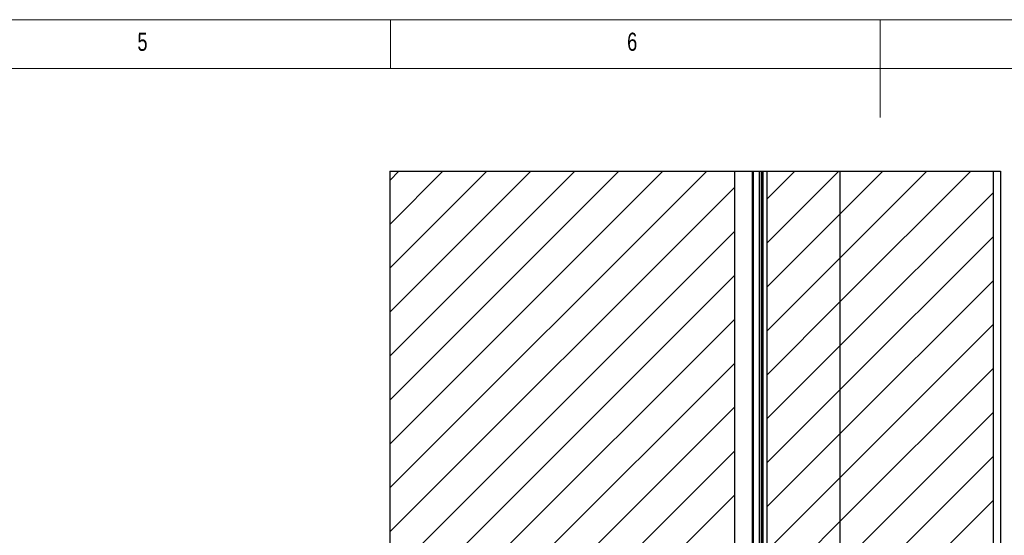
# Model space of a CAD drawing. Header units: millimetres. Extents: x 5 to 589, y 5 to 415.
# Tile 91 of 120: x 209 to 310, y 362 to 415. Entities that reach past the tile are written whole.
import ezdxf

# ---------------------------------------------------------------- set-up
doc = ezdxf.new("R2010")
doc.units = ezdxf.units.MM
doc.layers.add('NOTES', color=6, linetype='Continuous')
doc.layers.add('TRAIT-FINS', color=9, linetype='Continuous')
doc.layers.add('TRAIT-FORT', color=4, linetype='Continuous', lineweight=25)
doc.styles.add('SLDTEXTSTYLE0', font='TXT', dxfattribs={"width": 0.75})

# ---------------------------------------------------------------- blocks, each defined once
blk = doc.blocks.new('SW_HATCH_1')
at = {"layer": 'TRAIT-FINS', "color": 0}
for p, q in [((-104.65, 52.5), (-105.58, 51.57)), ((-100.16, 52.5), (-105.58, 47.08)), ((-95.67, 52.5), (-105.58, 42.59)), ((-91.18, 52.5), (-105.58, 38.1)), ((-86.69, 52.5), (-105.58, 33.61)), ((-82.2, 52.5), (-105.58, 29.12)), ((-77.71, 52.5), (-105.58, 24.63)), ((-73.22, 52.5), (-105.58, 20.14)), ((-64.24, 52.5), (-67.11, 49.64)), ((-59.75, 52.5), (-67.11, 45.15)), ((-55.26, 52.5), (-59.6, 48.16)), ((-50.77, 52.5), (-59.6, 43.67)), ((-46.28, 52.5), (-59.6, 39.18)), ((-70.37, 50.87), (-105.58, 15.65)), ((-43.99, 50.3), (-59.6, 34.69)), ((-59.6, 48.16), (-67.11, 40.66)), ((-70.37, 46.38), (-105.58, 11.16)), ((-43.99, 45.81), (-59.6, 30.2)), ((-59.6, 43.67), (-67.11, 36.17)), ((-70.37, 41.89), (-105.58, 6.67)), ((-43.99, 41.32), (-59.6, 25.71)), ((-59.6, 39.18), (-67.11, 31.68)), ((-70.37, 37.4), (-105.26, 2.5)), ((-43.99, 36.83), (-59.6, 21.22)), ((-59.6, 34.69), (-67.11, 27.19)), ((-70.37, 32.91), (-100.77, 2.5)), ((-43.99, 32.34), (-59.6, 16.73)), ((-59.6, 30.2), (-67.11, 22.7)), ((-70.37, 28.42), (-96.28, 2.5)), ((-43.99, 27.85), (-59.6, 12.24)), ((-59.6, 25.71), (-67.11, 18.21)), ((-70.37, 23.93), (-91.79, 2.5)), ((-43.99, 23.36), (-59.6, 7.75)), ((-59.6, 21.22), (-67.11, 13.72)), ((-70.37, 19.44), (-87.3, 2.5)), ((-43.99, 18.87), (-59.6, 3.26)), ((-59.6, 16.73), (-67.11, 9.23))]:
    blk.add_line(p, q, dxfattribs=at)

msp = doc.modelspace()

# ---------------------------------------------------------------- linework, layer by layer
at = {"color": 7, "linetype": 'Continuous', "lineweight": 18}
for p, q in [((589, 415), (5, 415)), ((247, 410), (247, 415)), ((297, 415), (297, 405)), ((584, 410), (10, 410))]:
    msp.add_line(p, q, dxfattribs=at)
at = {"layer": 'TRAIT-FORT', "color": 4, "linetype": 'Continuous', "lineweight": 25}
for p, q in [((246.94, 399.501), (246.94, 349.501)), ((246.94, 399.501), (282.159, 399.501)), ((282.159, 399.501), (283.922, 399.501)), ((282.159, 349.501), (282.159, 399.501)), ((283.922, 399.501), (283.922, 349.501)), ((283.922, 399.501), (284.035, 399.501)), ((284.035, 399.501), (284.035, 349.501)), ((284.035, 399.501), (284.659, 399.501)), ((284.659, 399.501), (284.659, 349.501)), ((284.659, 399.501), (284.859, 399.501)), ((284.859, 399.501), (284.859, 349.501)), ((284.859, 399.501), (284.979, 399.501)), ((284.979, 399.501), (284.979, 349.501)), ((284.979, 399.501), (285.012, 399.501)), ((285.012, 399.501), (285.012, 349.501)), ((285.012, 399.501), (285.419, 399.501)), ((285.419, 399.501), (285.419, 349.501)), ((285.419, 399.501), (292.926, 399.501)), ((292.926, 399.501), (308.535, 399.501)), ((292.926, 349.501), (292.926, 399.501)), ((308.535, 399.501), (308.535, 349.501)), ((308.535, 399.501), (309.277, 399.501)), ((309.277, 399.501), (309.277, 349.501))]:
    msp.add_line(p, q, dxfattribs=at)

# ---------------------------------------------------------------- block references
at = {"layer": 'TRAIT-FINS', "color": 9}
msp.add_blockref('SW_HATCH_1', (352.524, 347.001), dxfattribs=at)

# ---------------------------------------------------------------- texts
at = {"layer": 'NOTES', "color": 211, "char_height": 1.852, "attachment_point": 1, "style": 'SLDTEXTSTYLE0'}
for s, insert in [('5', (221.167, 413.668)), ('6', (271.167, 413.668))]:
    msp.add_mtext(s, dxfattribs=dict(at, insert=insert))

doc.saveas('drawing.dxf')
